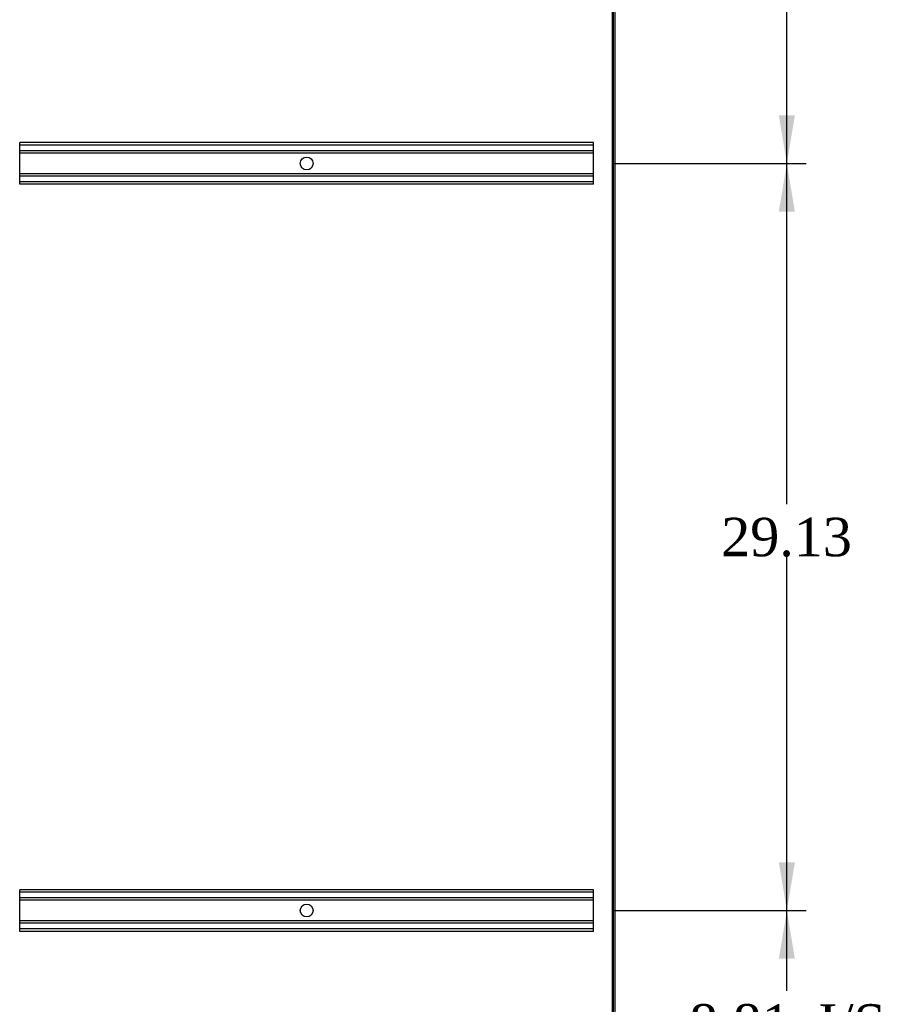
# Model space of a CAD drawing. Header units: inches. Extents: x 1 to 299, y -2 to 199.
# Tile 54 of 65: x 137 to 171, y 67 to 106. Entities that reach past the tile are written whole.
import ezdxf
from ezdxf.enums import TextEntityAlignment as Align
from ezdxf.lldxf.tags import DXFTag

# ---------------------------------------------------------------- set-up
doc = ezdxf.new("R2010")
doc.units = ezdxf.units.IN
doc.header["$MEASUREMENT"] = 0
for name, color, linetype in [('COM53964-2', 7, 'Continuous'), ('COM71175-1', 7, 'Continuous'), ('COM71176-1', 7, 'Continuous'), ('Default', 7, 'Continuous')]:
    doc.layers.add(name, color=color, linetype=linetype)
doc.styles.add('SEACAD_Times_New_Roman', font='times.ttf')
tags = doc.linetypes.add('HIDDEN2', pattern=[0.1875, 0.125, -0.0625]).pattern_tags.tags
tags[6:7] = [DXFTag(74, 4), DXFTag(75, 0), DXFTag(340, '0'), DXFTag(46, 0.0), DXFTag(50, 0.0), DXFTag(44, 0.0), DXFTag(45, 0.0)]
tags[4:5] = [DXFTag(74, 4), DXFTag(75, 0), DXFTag(340, '0'), DXFTag(46, 0.0), DXFTag(50, 0.0), DXFTag(44, 0.0), DXFTag(45, 0.0)]
doc.dimstyles.new('HAMMOND_(STH_-_300x200)', dxfattribs={"dimtxt": 1.5, "dimasz": 1.875, "dimexe": 0.75, "dimexo": 0.75, "dimgap": 0.375, "dimtad": 0, "dimtih": 1, "dimtoh": 1, "dimzin": 0, "dimdsep": 46, "dimtxsty": 'SEACAD_Times_New_Roman', "dimblk1": '_SE_FILLED', "dimblk2": '_SE_FILLED', "dimsah": 1, "dimcen": 0.75, "dimadec": 0, "dimazin": 0, "dimtfac": 0.8, "dimtofl": 0, "dimtmove": 1, "dimatfit": 3, "dimfxl": 1, "dimtolj": 1, "dimtzin": 0, "dimarcsym": 0})

# ---------------------------------------------------------------- blocks, each defined once
blk = doc.blocks.new('SE4')
at = {"layer": 'COM53964-2', "color": 7, "linetype": 'HIDDEN2'}
for p, q in [((137.201, 100.781), (137.201, 100.919)), ((159.576, 100.919), (137.201, 100.919)), ((159.576, 100.824), (137.201, 100.824)), ((137.201, 99.432), (137.201, 100.781)), ((159.576, 100.6), (137.201, 100.6)), ((159.576, 100.781), (159.576, 100.919)), ((159.576, 99.432), (159.576, 100.781)), ((159.576, 100.505), (137.201, 100.505)), ((159.576, 99.708), (137.201, 99.708)), ((159.576, 99.613), (137.201, 99.613)), ((137.201, 99.294), (137.201, 99.432)), ((159.576, 99.389), (137.201, 99.389)), ((159.576, 99.294), (137.201, 99.294)), ((159.576, 99.294), (159.576, 99.432)), ((137.201, 71.651), (137.201, 71.789)), ((159.576, 71.789), (137.201, 71.789)), ((159.576, 71.694), (137.201, 71.694)), ((137.201, 70.302), (137.201, 71.651)), ((159.576, 71.47), (137.201, 71.47)), ((159.576, 71.651), (159.576, 71.789)), ((159.576, 70.302), (159.576, 71.651)), ((159.576, 71.375), (137.201, 71.375)), ((159.576, 70.578), (137.201, 70.578)), ((159.576, 70.483), (137.201, 70.483)), ((137.201, 70.164), (137.201, 70.302)), ((159.576, 70.164), (159.576, 70.302)), ((159.576, 70.259), (137.201, 70.259)), ((159.576, 70.164), (137.201, 70.164))]:
    blk.add_line(p, q, dxfattribs=at)
for centre in [(148.388, 100.107), (148.388, 70.977)]:
    blk.add_circle(centre, 0.25, dxfattribs=at)
at = {"layer": 'COM71175-1', "color": 7, "linetype": 'HIDDEN2'}
blk.add_line((160.341, 134.04), (160.341, 62.17), dxfattribs=at)
at = {"layer": 'COM71176-1', "color": 7, "linetype": 'HIDDEN2'}
blk.add_line((160.306, 134.04), (160.306, 62.17), dxfattribs=at)
at = {"layer": 'COM71176-1', "color": 7, "linetype": 'Continuous'}
blk.add_line((160.401, 134.04), (160.401, 62.17), dxfattribs=at)
blk = doc.blocks.new('DMBLK2882')
at = {"layer": 'Default', "linetype": 'Continuous'}
for points in [[(167.426, 69.102), (167.114, 70.977), (166.801, 69.102)], [(167.426, 64.045), (166.801, 64.045), (167.114, 62.17)]]:
    blk.add_hatch(color=7, dxfattribs=at).paths.add_polyline_path(points)
at = {"layer": 'Default', "color": 7, "linetype": 'Continuous'}
for p, q in [((160.326, 70.977), (167.864, 70.977)), ((167.114, 67.848), (167.114, 70.977)), ((167.114, 62.17), (167.114, 65.823)), ((160.991, 62.17), (167.864, 62.17))]:
    blk.add_line(p, q, dxfattribs=at)
at = {"layer": 'Default', "color": 7, "linetype": 'Continuous', "style": 'SEACAD_Times_New_Roman'}
for s, p in [('8.81', (163.301, 67.323)), ('I/S', (168.332, 67.323))]:
    blk.add_text(s, height=1.5, dxfattribs=at).set_placement(p, align=Align.TOP_LEFT)
blk = doc.blocks.new('_SE_FILLED')
at = {"color": 0}
blk.add_line((0, 0), (-1, 0), dxfattribs=at)
blk.add_solid([(0, 0), (-1, -0.1665), (-1, 0.1665), (0, 0)], dxfattribs=at)
blk = doc.blocks.new('DMBLK2883')
at = {"layer": 'Default', "linetype": 'Continuous'}
for points in [[(167.426, 98.232), (167.114, 100.107), (166.801, 98.232)], [(167.426, 72.852), (166.801, 72.852), (167.114, 70.977)]]:
    blk.add_hatch(color=7, dxfattribs=at).paths.add_polyline_path(points)
at = {"layer": 'Default', "color": 7, "linetype": 'Continuous'}
for p, q in [((160.326, 100.107), (167.864, 100.107)), ((167.114, 86.817), (167.114, 100.107)), ((167.114, 70.977), (167.114, 84.792)), ((160.326, 70.977), (167.864, 70.977))]:
    blk.add_line(p, q, dxfattribs=at)
at = {"layer": 'Default', "color": 7, "linetype": 'Continuous', "style": 'SEACAD_Times_New_Roman'}
blk.add_text('29.13', height=1.5, dxfattribs=at).set_placement((164.554, 86.292), align=Align.TOP_LEFT)
blk = doc.blocks.new('DMBLK2884')
at = {"layer": 'Default', "linetype": 'Continuous'}
for points in [[(167.426, 127.362), (167.114, 129.237), (166.801, 127.362)], [(167.426, 101.982), (166.801, 101.982), (167.114, 100.107)]]:
    blk.add_hatch(color=7, dxfattribs=at).paths.add_polyline_path(points)
at = {"layer": 'Default', "color": 7, "linetype": 'Continuous'}
for p, q in [((160.326, 129.237), (167.864, 129.237)), ((167.114, 115.947), (167.114, 129.237)), ((167.114, 100.107), (167.114, 113.922)), ((160.326, 100.107), (167.864, 100.107))]:
    blk.add_line(p, q, dxfattribs=at)
at = {"layer": 'Default', "color": 7, "linetype": 'Continuous', "style": 'SEACAD_Times_New_Roman'}
blk.add_text('29.13', height=1.5, dxfattribs=at).set_placement((164.554, 115.422), align=Align.TOP_LEFT)

msp = doc.modelspace()

# ---------------------------------------------------------------- block references
at = {"layer": 'Default'}
msp.add_blockref('SE4', (0, 0), dxfattribs=at)

# ---------------------------------------------------------------- dimensions: what is measured, and where the dimension line sits
at = {"layer": 'Default', "color": 7, "linetype": 'Continuous'}
for base, p1, p2, text, picture, middle, dimtype in [((167.114, 100.107), (159.576, 100.107), (159.576, 129.237), '\\A1;<>', 'DMBLK2884', (167.114, 114.672), 161), ((167.114, 70.977), (159.576, 70.977), (159.576, 100.107), '\\A1;<>', 'DMBLK2883', (167.114, 85.542), 161), ((167.114, 70.977), (160.241, 62.17), (159.576, 70.977), '\\A1;<> I/S', 'DMBLK2882', (167.114, 66.573), 160)]:
    dim = msp.add_linear_dim(base=base, p1=p1, p2=p2, angle=90, text=text, dimstyle='HAMMOND_(STH_-_300x200)', override={"dimtmove": 0}, dxfattribs=at)
    dim.commit()
    dim.dimension.update_dxf_attribs({"geometry": picture, "text_midpoint": middle, "dimtype": dimtype})

doc.saveas('drawing.dxf')
